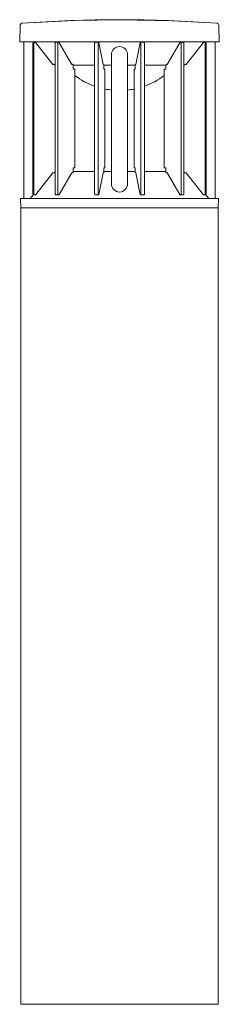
# Model space of a CAD drawing. Header units: millimetres. Extents: x -6809 to -5187, y -77 to 6798.
# Tile 2 of 7: x -5742 to -5580, y 0 to 799. Entities that reach past the tile are written whole.
import ezdxf

# ---------------------------------------------------------------- set-up
doc = ezdxf.new("R2010")
doc.units = ezdxf.units.MM
doc.layers.add('E-LITE-EQPM', color=7, linetype='Continuous', lineweight=20)

# ---------------------------------------------------------------- blocks, each defined once
blk = doc.blocks.new('800_SCREEN_T - SCREEN 800-492112-Frontal_PDF')
at = {"layer": 'E-LITE-EQPM'}
for p, q in [((-3400.15, 795.59), (-3400.11, 795.59)), ((-3398.43, 780.49), (-3398.43, 653.5)), ((-3390.72, 780.43), (-3390.48, 780.14)), ((-3251.35, 780.14), (-3251.06, 780.49)), ((-3243.4, 653.5), (-3243.4, 780.49))]:
    blk.add_line(p, q, dxfattribs=at)
at = {"layer": 'E-LITE-EQPM', "flags": 128}
for points in [[(-3400.11, 795.59), (-3357.08, 797.9), (-3320.94, 798.51)], [(-3320.9, 798.51), (-3277.81, 797.64), (-3241.72, 795.59)]]:
    blk.add_lwpolyline(points, dxfattribs=at)

msp = doc.modelspace()

# ---------------------------------------------------------------- linework, layer by layer
at = {"layer": 'E-LITE-EQPM'}
for p, q in [((-5741.13, 794.24), (-5741.59, 780.49)), ((-5579.59, 780.49), (-5580.04, 794.18)), ((-5741.59, 780.49), (-5730.39, 780.49)), ((-5738.1, 653.5), (-5738.1, 780.49)), ((-5730.89, 779.19), (-5730.89, 657.51)), ((-5590.82, 780.49), (-5730.36, 780.49)), ((-5730.36, 780.49), (-5730.02, 780.09)), ((-5730.12, 779.19), (-5730.12, 657.51)), ((-5729.09, 780.2), (-5729.93, 780.2)), ((-5714.57, 762.32), (-5728.4, 779.83)), ((-5712.84, 779.19), (-5712.84, 761.38)), ((-5710.01, 780.2), (-5712.13, 780.2)), ((-5710.72, 779.19), (-5710.72, 657.51)), ((-5699.33, 762.32), (-5709.46, 779.83)), ((-5680.78, 779.19), (-5680.78, 657.51)), ((-5677.63, 780.2), (-5680.52, 780.2)), ((-5677.89, 779.19), (-5677.89, 657.51)), ((-5673.71, 762.32), (-5677.43, 779.83)), ((-5643.75, 779.83), (-5647.46, 762.32)), ((-5640.65, 780.2), (-5643.55, 780.2)), ((-5643.29, 657.51), (-5643.29, 779.19)), ((-5640.39, 657.51), (-5640.39, 779.19)), ((-5611.72, 779.83), (-5621.85, 762.32)), ((-5609.05, 780.2), (-5611.17, 780.2)), ((-5610.46, 657.51), (-5610.46, 779.19)), ((-5608.34, 761.38), (-5608.34, 779.19)), ((-5592.78, 779.83), (-5606.61, 762.32)), ((-5591.25, 780.2), (-5592.08, 780.2)), ((-5591.15, 780.09), (-5590.82, 780.49)), ((-5591.06, 657.51), (-5591.06, 779.19)), ((-5590.82, 780.49), (-5579.59, 780.49)), ((-5590.28, 657.51), (-5590.28, 779.19)), ((-5583.07, 653.5), (-5583.07, 780.49)), ((-5667.09, 770.28), (-5667.09, 665.28)), ((-5654.09, 665.28), (-5654.09, 770.28)), ((-5712.96, 761.61), (-5712.84, 761.61)), ((-5712.84, 675.32), (-5712.84, 761.38)), ((-5698.16, 761.61), (-5680.78, 761.61)), ((-5698.06, 758.32), (-5698.06, 761.36)), ((-5673.27, 761.61), (-5667.09, 761.61)), ((-5673.25, 758.32), (-5673.25, 761.36)), ((-5654.09, 761.61), (-5647.9, 761.61)), ((-5647.93, 761.36), (-5647.93, 758.32)), ((-5640.39, 761.61), (-5623.01, 761.61)), ((-5623.12, 761.36), (-5623.12, 758.32)), ((-5608.34, 761.61), (-5608.22, 761.61)), ((-5608.34, 761.38), (-5608.34, 675.32)), ((-5696.87, 758.32), (-5698.06, 758.32)), ((-5696.87, 678.5), (-5696.87, 758.32)), ((-5672.45, 758.32), (-5673.25, 758.32)), ((-5672.45, 678.5), (-5672.45, 758.32)), ((-5647.93, 758.32), (-5648.73, 758.32)), ((-5648.73, 758.32), (-5648.73, 678.5)), ((-5623.12, 758.32), (-5624.31, 758.32)), ((-5624.31, 758.32), (-5624.31, 678.5)), ((-5728.41, 656.88), (-5714.58, 674.38)), ((-5712.84, 675.32), (-5712.84, 657.51)), ((-5709.47, 656.88), (-5699.34, 674.38)), ((-5698.06, 675.34), (-5698.06, 678.5)), ((-5698.06, 678.5), (-5696.87, 678.5)), ((-5680.78, 675.5), (-5698.06, 675.5)), ((-5677.43, 656.88), (-5673.71, 674.39)), ((-5673.25, 675.5), (-5673.25, 678.5)), ((-5673.25, 678.5), (-5672.45, 678.5)), ((-5667.09, 675.5), (-5673.25, 675.5)), ((-5647.96, 675.5), (-5654.09, 675.5)), ((-5648.73, 678.5), (-5647.93, 678.5)), ((-5647.93, 678.5), (-5647.93, 675.5)), ((-5647.46, 674.39), (-5643.75, 656.88)), ((-5623.12, 675.5), (-5640.39, 675.5)), ((-5624.31, 678.5), (-5623.12, 678.5)), ((-5623.12, 678.5), (-5623.12, 675.34)), ((-5621.84, 674.38), (-5611.71, 656.88)), ((-5608.34, 657.51), (-5608.34, 675.32)), ((-5606.6, 674.38), (-5592.76, 656.88)), ((-5730.48, 656.73), (-5733.13, 653.5)), ((-5729.93, 656.51), (-5729.09, 656.51)), ((-5712.14, 656.51), (-5710.01, 656.51)), ((-5680.53, 656.51), (-5677.63, 656.51)), ((-5643.55, 656.51), (-5640.65, 656.51)), ((-5611.16, 656.51), (-5609.04, 656.51)), ((-5592.08, 656.51), (-5591.24, 656.51)), ((-5588.04, 653.5), (-5590.69, 656.73)), ((-5733.13, 653.5), (-5740.83, 653.5)), ((-5740.83, 653.5), (-5740.59, 646)), ((-5733.13, 653.5), (-5588.04, 653.5)), ((-5580.34, 653.5), (-5588.04, 653.5)), ((-5580.59, 646), (-5580.34, 653.5)), ((-5580.59, 646), (-5740.59, 646)), ((-5740.59, 646), (-5740.59, 0)), ((-5580.59, 0), (-5580.59, 646)), ((-5740.59, 0), (-5580.59, 0))]:
    msp.add_line(p, q, dxfattribs=at)
for centre, radius, start, end in [((-5660.59, -269.28), 1067.81, 85.74677, 94.25613), ((-5739.73, 794.19), 1.4, 94.25613, 178.09528), ((-5581.5, 794.13), 1.46, 1.90472, 85.74677), ((-5660.59, 770.28), 6.5, 0, 180), ((-5660.59, 801.89), 60.79, 233.30425, 250.58924), ((-5660.59, 801.89), 60.79, 289.41076, 306.69575), ((-5660.59, 801.89), 60.79, 258.73847, 263.86075), ((-5660.59, 801.89), 60.79, 276.13925, 281.26153), ((-5660.59, 665.28), 6.5, 180, 0)]:
    msp.add_arc(centre, radius, start, end, dxfattribs=at)
for points, knots in [([(-5729.93, 780.2), (-5730.07, 780.2), (-5730.29, 780.14), (-5730.53, 779.98), (-5730.71, 779.8), (-5730.86, 779.53), (-5730.89, 779.31), (-5730.89, 779.19)], [0, 0, 0, 0, 0.285714, 0.428571, 0.571429, 0.785714, 1, 1, 1, 1]), ([(-5728.4, 779.83), (-5728.5, 779.96), (-5728.7, 780.11), (-5729.01, 780.19), (-5729.25, 780.2), (-5729.48, 780.15), (-5729.69, 780.04), (-5729.87, 779.87), (-5730.06, 779.6), (-5730.12, 779.36), (-5730.12, 779.19)], [0, 0, 0, 0, 0.2, 0.3, 0.4, 0.5, 0.6, 0.7, 0.8, 1, 1, 1, 1]), ([(-5712.13, 780.2), (-5712.24, 780.2), (-5712.39, 780.14), (-5712.58, 779.98), (-5712.71, 779.8), (-5712.81, 779.53), (-5712.84, 779.31), (-5712.84, 779.19)], [0, 0, 0, 0, 0.285714, 0.428571, 0.571429, 0.785714, 1, 1, 1, 1]), ([(-5680.52, 780.2), (-5680.57, 780.2), (-5680.64, 780.12), (-5680.74, 779.81), (-5680.78, 779.48), (-5680.78, 779.25), (-5680.78, 779.19)], [0, 0, 0, 0, 0.333333, 0.555556, 0.888889, 1, 1, 1, 1]), ([(-5677.43, 779.83), (-5677.44, 779.92), (-5677.5, 780.11), (-5677.62, 780.24), (-5677.75, 780.12), (-5677.83, 779.85), (-5677.88, 779.54), (-5677.89, 779.31), (-5677.89, 779.19)], [0, 0, 0, 0, 0.142857, 0.357143, 0.571429, 0.714286, 0.857143, 1, 1, 1, 1]), ([(-5677.83, 779.84), (-5677.81, 779.93), (-5677.75, 780.12), (-5677.67, 780.2), (-5677.63, 780.2)], [0.4444444, 0.4444444, 0.4444444, 0.4444444, 0.6666667, 1, 1, 1, 1]), ([(-5643.29, 779.19), (-5643.29, 779.43), (-5643.32, 779.78), (-5643.43, 780.12), (-5643.55, 780.24), (-5643.67, 780.11), (-5643.73, 779.92), (-5643.75, 779.83)], [0, 0, 0, 0, 0.285714, 0.428571, 0.642857, 0.857143, 1, 1, 1, 1]), ([(-5640.39, 779.19), (-5640.39, 779.43), (-5640.43, 779.77), (-5640.53, 780.12), (-5640.61, 780.2), (-5640.65, 780.2)], [0, 0, 0, 0, 0.444444, 0.666667, 1, 1, 1, 1]), ([(-5608.34, 779.19), (-5608.34, 779.35), (-5608.37, 779.57), (-5608.49, 779.82), (-5608.62, 780.01), (-5608.81, 780.16), (-5608.97, 780.2), (-5609.05, 780.2)], [0, 0, 0, 0, 0.285714, 0.428571, 0.571429, 0.785714, 1, 1, 1, 1]), ([(-5591.06, 779.19), (-5591.06, 779.36), (-5591.12, 779.6), (-5591.3, 779.87), (-5591.48, 780.04), (-5591.7, 780.15), (-5591.93, 780.2), (-5592.17, 780.19), (-5592.48, 780.11), (-5592.67, 779.96), (-5592.78, 779.83)], [0, 0, 0, 0, 0.2, 0.3, 0.4, 0.5, 0.6, 0.7, 0.8, 1, 1, 1, 1]), ([(-5590.28, 779.19), (-5590.28, 779.35), (-5590.33, 779.57), (-5590.49, 779.82), (-5590.67, 780.01), (-5590.93, 780.16), (-5591.14, 780.2), (-5591.25, 780.2)], [0, 0, 0, 0, 0.285714, 0.428571, 0.571429, 0.785714, 1, 1, 1, 1]), ([(-5712.84, 761.38), (-5712.93, 761.61), (-5713.14, 761.91), (-5713.53, 762.19), (-5713.97, 762.37), (-5714.33, 762.38), (-5714.57, 762.32)], [0, 0, 0, 0, 0.333333, 0.5, 0.666667, 1, 1, 1, 1]), ([(-5698.06, 761.36), (-5698.12, 761.56), (-5698.28, 761.92), (-5698.63, 762.25), (-5699, 762.38), (-5699.22, 762.36), (-5699.33, 762.32)], [0, 0, 0, 0, 0.285714, 0.571429, 0.785714, 1, 1, 1, 1]), ([(-5673.25, 761.36), (-5673.26, 761.5), (-5673.3, 761.76), (-5673.38, 762.07), (-5673.52, 762.35), (-5673.64, 762.39), (-5673.71, 762.32)], [0, 0, 0, 0, 0.2, 0.4, 0.6, 1, 1, 1, 1]), ([(-5647.46, 762.32), (-5647.52, 762.37), (-5647.62, 762.37), (-5647.74, 762.19), (-5647.82, 761.97), (-5647.89, 761.69), (-5647.91, 761.5), (-5647.93, 761.36)], [0, 0, 0, 0, 0.3, 0.5, 0.7, 0.8, 1, 1, 1, 1]), ([(-5621.85, 762.32), (-5621.99, 762.37), (-5622.3, 762.37), (-5622.79, 762.08), (-5623.03, 761.66), (-5623.12, 761.36)], [0, 0, 0, 0, 0.285714, 0.571429, 1, 1, 1, 1]), ([(-5606.61, 762.32), (-5606.85, 762.38), (-5607.2, 762.37), (-5607.65, 762.19), (-5608.04, 761.91), (-5608.25, 761.61), (-5608.34, 761.38)], [0, 0, 0, 0, 0.333333, 0.5, 0.666667, 1, 1, 1, 1]), ([(-5714.58, 674.38), (-5714.34, 674.33), (-5713.98, 674.33), (-5713.54, 674.51), (-5713.14, 674.79), (-5712.93, 675.09), (-5712.84, 675.32)], [0, 0, 0, 0, 0.333333, 0.5, 0.666667, 1, 1, 1, 1]), ([(-5699.34, 674.38), (-5699.19, 674.33), (-5698.89, 674.33), (-5698.39, 674.61), (-5698.14, 675.04), (-5698.06, 675.34)], [0, 0, 0, 0, 0.285714, 0.571429, 1, 1, 1, 1]), ([(-5673.71, 674.39), (-5673.66, 674.34), (-5673.56, 674.32), (-5673.43, 674.48), (-5673.35, 674.69), (-5673.29, 674.96), (-5673.25, 675.22), (-5673.23, 675.43), (-5673.22, 675.5)], [0, 0, 0, 0, 0.272727, 0.454545, 0.636364, 0.727273, 0.909091, 1, 1, 1, 1]), ([(-5647.96, 675.5), (-5647.94, 675.21), (-5647.87, 674.82), (-5647.74, 674.48), (-5647.62, 674.32), (-5647.52, 674.34), (-5647.46, 674.39)], [0, 0, 0, 0, 0.363636, 0.545455, 0.727273, 1, 1, 1, 1]), ([(-5623.12, 675.34), (-5623.06, 675.14), (-5622.89, 674.78), (-5622.54, 674.45), (-5622.17, 674.32), (-5621.95, 674.35), (-5621.84, 674.38)], [0, 0, 0, 0, 0.285714, 0.571429, 0.785714, 1, 1, 1, 1]), ([(-5608.34, 675.32), (-5608.24, 675.09), (-5608.03, 674.79), (-5607.64, 674.51), (-5607.19, 674.33), (-5606.83, 674.33), (-5606.6, 674.38)], [0, 0, 0, 0, 0.333333, 0.5, 0.666667, 1, 1, 1, 1]), ([(-5730.89, 657.51), (-5730.89, 657.36), (-5730.84, 657.14), (-5730.69, 656.88), (-5730.51, 656.7), (-5730.26, 656.55), (-5730.04, 656.51), (-5729.93, 656.51)], [0, 0, 0, 0, 0.285714, 0.428571, 0.571429, 0.785714, 1, 1, 1, 1]), ([(-5730.12, 657.51), (-5730.12, 657.34), (-5730.06, 657.1), (-5729.88, 656.83), (-5729.7, 656.67), (-5729.48, 656.56), (-5729.25, 656.51), (-5729.01, 656.52), (-5728.71, 656.6), (-5728.51, 656.75), (-5728.41, 656.88)], [0, 0, 0, 0, 0.2, 0.3, 0.4, 0.5, 0.6, 0.7, 0.8, 1, 1, 1, 1]), ([(-5712.84, 657.51), (-5712.84, 657.36), (-5712.8, 657.14), (-5712.69, 656.88), (-5712.56, 656.7), (-5712.37, 656.55), (-5712.22, 656.51), (-5712.14, 656.51)], [0, 0, 0, 0, 0.285714, 0.428571, 0.571429, 0.785714, 1, 1, 1, 1]), ([(-5680.78, 657.51), (-5680.78, 657.28), (-5680.75, 656.93), (-5680.65, 656.59), (-5680.57, 656.51), (-5680.53, 656.51)], [0, 0, 0, 0, 0.444444, 0.666667, 1, 1, 1, 1]), ([(-5677.89, 657.51), (-5677.89, 657.27), (-5677.85, 656.93), (-5677.75, 656.59), (-5677.63, 656.47), (-5677.51, 656.6), (-5677.45, 656.79), (-5677.43, 656.88)], [0, 0, 0, 0, 0.285714, 0.428571, 0.642857, 0.857143, 1, 1, 1, 1]), ([(-5643.75, 656.88), (-5643.73, 656.79), (-5643.67, 656.6), (-5643.55, 656.47), (-5643.43, 656.59), (-5643.35, 656.85), (-5643.3, 657.16), (-5643.29, 657.39), (-5643.29, 657.51)], [0, 0, 0, 0, 0.142857, 0.357143, 0.571429, 0.714286, 0.857143, 1, 1, 1, 1]), ([(-5643.35, 656.87), (-5643.37, 656.78), (-5643.43, 656.59), (-5643.5, 656.51), (-5643.55, 656.51)], [0.4444444, 0.4444444, 0.4444444, 0.4444444, 0.6666667, 1, 1, 1, 1]), ([(-5640.65, 656.51), (-5640.61, 656.51), (-5640.53, 656.59), (-5640.44, 656.89), (-5640.4, 657.22), (-5640.39, 657.45), (-5640.39, 657.51)], [0, 0, 0, 0, 0.333333, 0.555556, 0.888889, 1, 1, 1, 1]), ([(-5609.04, 656.51), (-5608.93, 656.51), (-5608.78, 656.57), (-5608.6, 656.72), (-5608.47, 656.91), (-5608.36, 657.18), (-5608.34, 657.4), (-5608.34, 657.51)], [0, 0, 0, 0, 0.285714, 0.428571, 0.571429, 0.785714, 1, 1, 1, 1]), ([(-5592.76, 656.88), (-5592.66, 656.75), (-5592.47, 656.6), (-5592.16, 656.52), (-5591.93, 656.51), (-5591.69, 656.56), (-5591.48, 656.67), (-5591.3, 656.83), (-5591.12, 657.1), (-5591.06, 657.34), (-5591.06, 657.51)], [0, 0, 0, 0, 0.2, 0.3, 0.4, 0.5, 0.6, 0.7, 0.8, 1, 1, 1, 1]), ([(-5591.24, 656.51), (-5591.1, 656.51), (-5590.89, 656.57), (-5590.64, 656.72), (-5590.46, 656.91), (-5590.32, 657.18), (-5590.28, 657.4), (-5590.28, 657.51)], [0, 0, 0, 0, 0.285714, 0.428571, 0.571429, 0.785714, 1, 1, 1, 1])]:
    msp.add_open_spline(points, degree=3, knots=knots, dxfattribs=at)
for points in [[(-5709.46, 779.83), (-5709.52, 779.93), (-5709.67, 780.11), (-5709.96, 780.22), (-5710.25, 780.16), (-5710.51, 779.95), (-5710.68, 779.6), (-5710.72, 779.33), (-5710.72, 779.19)], [(-5710.24, 780.14), (-5710.17, 780.18), (-5710.09, 780.2), (-5710.01, 780.2)], [(-5643.55, 780.2), (-5643.5, 780.2), (-5643.46, 780.15), (-5643.42, 780.06)], [(-5610.46, 779.19), (-5610.46, 779.33), (-5610.5, 779.6), (-5610.67, 779.95), (-5610.92, 780.16), (-5611.22, 780.22), (-5611.5, 780.11), (-5611.65, 779.93), (-5611.72, 779.83)], [(-5611.17, 780.2), (-5611.11, 780.2), (-5611.06, 780.19), (-5611.01, 780.17)], [(-5710.72, 657.51), (-5710.72, 657.37), (-5710.68, 657.1), (-5710.51, 656.76), (-5710.26, 656.55), (-5709.97, 656.49), (-5709.68, 656.6), (-5709.53, 656.77), (-5709.47, 656.88)], [(-5710.01, 656.51), (-5710.07, 656.51), (-5710.12, 656.52), (-5710.17, 656.54)], [(-5677.63, 656.51), (-5677.67, 656.51), (-5677.72, 656.56), (-5677.76, 656.65)], [(-5611.71, 656.88), (-5611.65, 656.77), (-5611.49, 656.6), (-5611.21, 656.49), (-5610.92, 656.55), (-5610.67, 656.76), (-5610.5, 657.1), (-5610.46, 657.37), (-5610.46, 657.51)], [(-5610.93, 656.57), (-5611, 656.53), (-5611.08, 656.51), (-5611.16, 656.51)]]:
    msp.add_open_spline(points, degree=3, dxfattribs=at)

# ---------------------------------------------------------------- block references
msp.add_blockref('800_SCREEN_T - SCREEN 800-492112-Frontal_PDF', (-2339.67, 0), dxfattribs=at)

doc.saveas('drawing.dxf')
